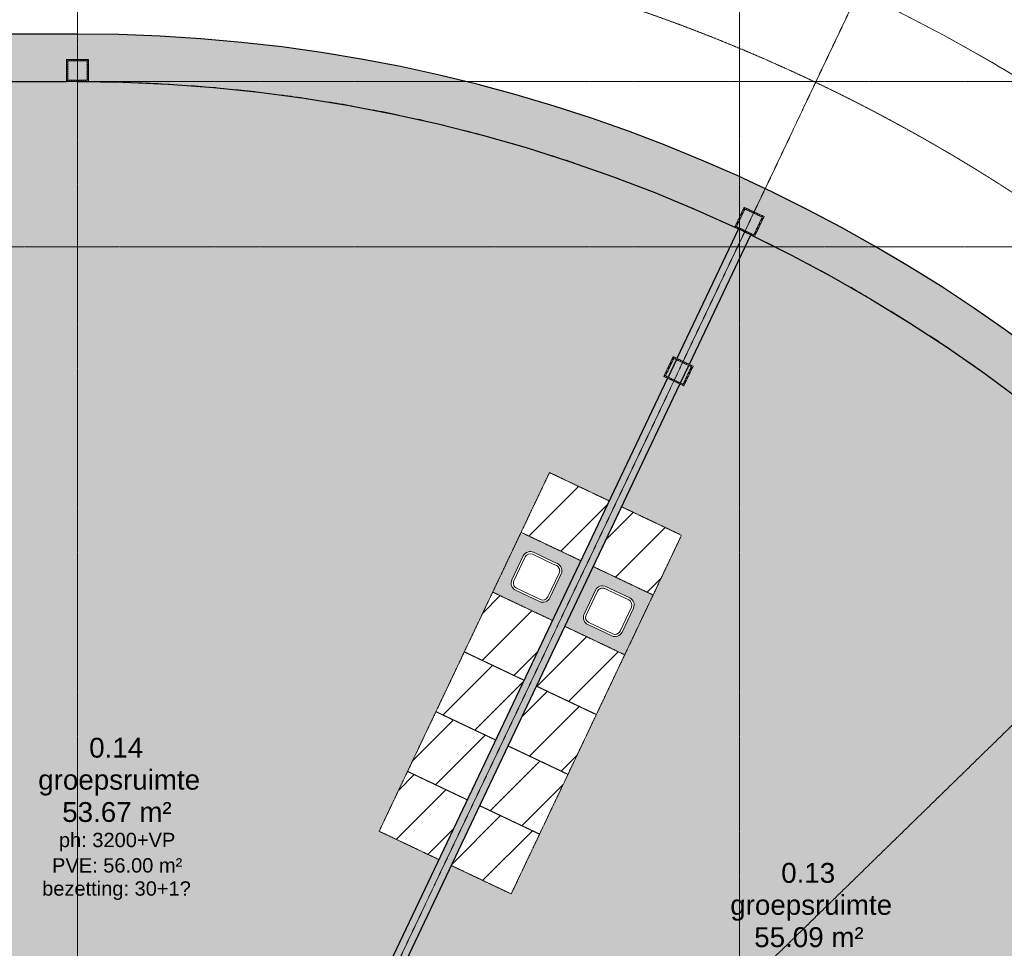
# Model space of a CAD drawing. Header units: millimetres. Extents: x -2730 to 112454, y 3237 to 48799.
# Tile 236 of 241: x 57175 to 66102, y 30341 to 38761. Entities that reach past the tile are written whole.
import ezdxf

# ---------------------------------------------------------------- set-up
doc = ezdxf.new("R2010")
doc.units = ezdxf.units.MM
for name, pattern in [('Hidden', [7.14375, 4.7625, -2.38125]), ('THO_hhidden', [2.5, 1.5, -1]), ('THO_stramienlijn', [20, 17, -1.5, 0, -1.5])]:
    doc.linetypes.add(name, pattern=pattern)
for name, color, linetype, lineweight in [('A-ANNO-DIMS', 7, 'Continuous', 13), ('A-ANNO-DIMS-100', 7, 'Continuous', 13), ('A-AREA-IDEN', 7, 'Continuous', 13), ('A-AREA-PATT', 7, 'Continuous', 13), ('A-FLOR', 7, 'Continuous', 18), ('A-GENM', 7, 'Continuous', 13), ('A-WALL', 7, 'Continuous', 25), ('A-WALL-PATT', 7, 'Continuous', 25), ('I-WALL', 7, 'Continuous', 18), ('P-SANR-FIXT', 7, 'Continuous', 13), ('S-COLS', 7, 'Continuous', 13), ('S-GRID', 7, 'Continuous', 13)]:
    doc.layers.add(name, color=color, linetype=linetype, lineweight=lineweight)
doc.layers.add('A-DETL', color=7, linetype='Continuous', lineweight=13, true_color=0x00a600)
doc.styles.add('Arial_2', font='arial.ttf', dxfattribs={"height": 180})
doc.styles.add('Arial_3', font='arial.ttf', dxfattribs={"height": 130})
doc.dimstyles.new('THO_18_-_transparant_blue', dxfattribs={"dimscale": 304.8, "dimtxt": 0.602515, "dimasz": 1.312336, "dimexe": 0.656168, "dimexo": 0.0625, "dimgap": 0.147638, "dimtad": 1, "dimdec": 3, "dimlfac": 304.8, "dimrnd": 0.001, "dimdsep": 46, "dimtxsty": 'Arial_2', "dimblk1": 'DOTSMALL', "dimblk2": 'DOTSMALL', "dimsah": 1, "dimcen": 0.09, "dimdle": 0.656168, "dimadec": 1, "dimazin": 0, "dimtfac": 1, "dimtdec": 4, "dimtix": 1, "dimtmove": 0, "dimatfit": 3, "dimfxl": 0.002153, "dimfxlon": 1, "dimtvp": 1, "dimtolj": 1, "dimtzin": 0, "dimarcsym": 2})

# ---------------------------------------------------------------- blocks, each defined once
blk = doc.blocks.new('NLRS_01_GM_WPB_dummy placeholder_gen_tho - kast 600x600x2100-V30-00 begane grond _plotview_')
at = {"layer": 'A-GENM', "true_color": 0x808080}
h = blk.add_hatch(dxfattribs=at)
h.set_pattern_fill('FP_40', color=8, style=0, pattern_type=2)
h.set_pattern_definition([(250.4, (41422.28, 54589.1), (282.6172, -100.6355), [])])
h.paths.add_polyline_path([(-300, 300), (-300, -300), (300, -300), (300, 300), (-173.3, 300)])
at = {"layer": 'A-GENM', "linetype": 'THO_hhidden'}
for p, q in [((300, 300), (-300, 300)), ((-300, 300), (-300, -300)), ((300, -300), (300, 300)), ((-300, -300), (300, -300))]:
    blk.add_line(p, q, dxfattribs=at)
blk = doc.blocks.new('NLRS_01_GM_WPB_dummy placeholder_gen_tho - kast 600x600x2100-V31-00 begane grond _plotview_')
at = {"layer": 'A-GENM', "true_color": 0x808080}
h = blk.add_hatch(dxfattribs=at)
h.set_pattern_fill('FP_41', color=8, style=0, pattern_type=2)
h.set_pattern_definition([(250.4, (41422.28, 55189.1), (282.6172, -100.6355), [])])
h.paths.add_polyline_path([(-300, 300), (-300, -300), (300, -300), (300, 300), (111.6, 300)])
at = {"layer": 'A-GENM', "linetype": 'THO_hhidden'}
for p, q in [((300, 300), (-300, 300)), ((-300, 300), (-300, -300)), ((300, -300), (300, 300)), ((-300, -300), (300, -300))]:
    blk.add_line(p, q, dxfattribs=at)
blk = doc.blocks.new('NLRS_01_GM_WPB_dummy placeholder_gen_tho - kast 600x600x2100-V32-00 begane grond _plotview_')
at = {"layer": 'A-GENM', "true_color": 0x808080}
h = blk.add_hatch(dxfattribs=at)
h.set_pattern_fill('FP_42', color=8, style=0, pattern_type=2)
h.set_pattern_definition([(250.4, (41422.28, 55789.1), (282.6172, -100.6355), [])])
h.paths.add_polyline_path([(-300, 300), (-300, -300), (300, -300), (300, 300)])
at = {"layer": 'A-GENM', "linetype": 'THO_hhidden'}
for p, q in [((300, 300), (-300, 300)), ((-300, 300), (-300, -300)), ((300, -300), (300, 300)), ((-300, -300), (300, -300))]:
    blk.add_line(p, q, dxfattribs=at)
blk = doc.blocks.new('NLRS_01_GM_WPB_dummy placeholder_gen_tho - kast 600x600x2100-V33-00 begane grond _plotview_')
at = {"layer": 'A-GENM', "true_color": 0x808080}
h = blk.add_hatch(dxfattribs=at)
h.set_pattern_fill('FP_43', color=8, style=0, pattern_type=2)
h.set_pattern_definition([(250.4, (41422.28, 56389.1), (282.6172, -100.6355), [])])
h.paths.add_polyline_path([(-300, 300), (-300, -300), (300, -300), (300, 300), (-77.3, 300)])
at = {"layer": 'A-GENM', "linetype": 'THO_hhidden'}
for p, q in [((300, 300), (-300, 300)), ((-300, 300), (-300, -300)), ((300, -300), (300, 300)), ((-300, -300), (300, -300))]:
    blk.add_line(p, q, dxfattribs=at)
blk = doc.blocks.new('NLRS_01_GM_WPB_dummy placeholder_gen_tho - kast 600x600x2100-V34-00 begane grond _plotview_')
at = {"layer": 'A-GENM', "true_color": 0x808080}
h = blk.add_hatch(dxfattribs=at)
h.set_pattern_fill('FP_44', color=8, style=0, pattern_type=2)
h.set_pattern_definition([(250.4, (41422.28, 57589.1), (282.6172, -100.6355), [])])
h.paths.add_polyline_path([(-300, 300), (-300, -300), (300, -300), (300, 300), (-221.8, 300)])
at = {"layer": 'A-GENM', "linetype": 'THO_hhidden'}
for p, q in [((300, 300), (-300, 300)), ((-300, 300), (-300, -300)), ((300, -300), (300, 300)), ((-300, -300), (300, -300))]:
    blk.add_line(p, q, dxfattribs=at)
blk = doc.blocks.new('NLRS_73_PF_UN_rvs gootsteen enkel 340x340 ic6zrl2n_gen_bcb - RVS gootsteen enkel 340x340-1975653-00 begane grond _plotview_')
at = {"layer": 'P-SANR-FIXT'}
for p, q in [((120, 360), (-120, 360)), ((-190, 290), (-190, 50)), ((-170, 50), (-170, 290)), ((-120, 340), (120, 340)), ((170, 290), (170, 50)), ((190, 50), (190, 290)), ((-81, 0), (-120, 0)), ((120, 0), (-81, 0)), ((-120, -20), (-81, -20)), ((-81, -20), (120, -20))]:
    blk.add_line(p, q, dxfattribs=at)
for centre, radius, start, end in [((-120, 290), 70, 90, 180.00001), ((120, 290), 70, 0, 90), ((-120, 290), 50, 90, 180), ((120, 290), 50, 359.99999, 90), ((-120, 50), 70, 180, 270), ((-120, 50), 50, 179.99999, 270), ((-120, 50), 50, 180, 194.01775), ((-120, 50), 50, 198.5781, 208.08297), ((-120, 50), 50, 213.43938, 222.23201), ((-120, 50), 50, 227.76799, 236.56061), ((-120, 50), 50, 241.91702, 251.4219), ((-120, 50), 50, 255.98224, 270), ((120, 50), 70, 270, 359.99999), ((120, 50), 50, 270, 360)]:
    blk.add_arc(centre, radius, start, end, dxfattribs=at)
blk = doc.blocks.new('NLRS_01_GM_WPB_dummy placeholder_gen_tho - kast 600x600x2100-V35-00 begane grond _plotview_')
at = {"layer": 'A-GENM', "true_color": 0x808080}
h = blk.add_hatch(dxfattribs=at)
h.set_pattern_fill('FP_45', color=8, style=0, pattern_type=2)
h.set_pattern_definition([(70.4, (-42147.28, -54589.1), (-282.6172, 100.6355), [])])
h.paths.add_polyline_path([(300, -300), (300, 300), (-300, 300), (-300, -300)])
at = {"layer": 'A-GENM', "linetype": 'THO_hhidden'}
for p, q in [((300, 300), (-300, 300)), ((-300, 300), (-300, -300)), ((300, -300), (300, 300)), ((-300, -300), (300, -300))]:
    blk.add_line(p, q, dxfattribs=at)
blk = doc.blocks.new('NLRS_01_GM_WPB_dummy placeholder_gen_tho - kast 600x600x2100-V36-00 begane grond _plotview_')
at = {"layer": 'A-GENM', "true_color": 0x808080}
h = blk.add_hatch(dxfattribs=at)
h.set_pattern_fill('FP_46', color=8, style=0, pattern_type=2)
h.set_pattern_definition([(70.4, (-42147.28, -55189.1), (-282.6172, 100.6355), [])])
h.paths.add_polyline_path([(300, -300), (300, 300), (-300, 300), (-300, -300)])
at = {"layer": 'A-GENM', "linetype": 'THO_hhidden'}
for p, q in [((300, 300), (-300, 300)), ((-300, 300), (-300, -300)), ((300, -300), (300, 300)), ((-300, -300), (300, -300))]:
    blk.add_line(p, q, dxfattribs=at)
blk = doc.blocks.new('NLRS_01_GM_WPB_dummy placeholder_gen_tho - kast 600x600x2100-V37-00 begane grond _plotview_')
at = {"layer": 'A-GENM', "true_color": 0x808080}
h = blk.add_hatch(dxfattribs=at)
h.set_pattern_fill('FP_47', color=8, style=0, pattern_type=2)
h.set_pattern_definition([(70.4, (-42147.28, -55789.1), (-282.6172, 100.6355), [])])
h.paths.add_polyline_path([(300, -300), (300, 300), (-300, 300), (-300, -300)])
at = {"layer": 'A-GENM', "linetype": 'THO_hhidden'}
for p, q in [((300, 300), (-300, 300)), ((-300, 300), (-300, -300)), ((300, -300), (300, 300)), ((-300, -300), (300, -300))]:
    blk.add_line(p, q, dxfattribs=at)
blk = doc.blocks.new('NLRS_01_GM_WPB_dummy placeholder_gen_tho - kast 600x600x2100-V38-00 begane grond _plotview_')
at = {"layer": 'A-GENM', "true_color": 0x808080}
h = blk.add_hatch(dxfattribs=at)
h.set_pattern_fill('FP_48', color=8, style=0, pattern_type=2)
h.set_pattern_definition([(70.4, (-42147.28, -56389.1), (-282.6172, 100.6355), [])])
h.paths.add_polyline_path([(300, -300), (300, 300), (-300, 300), (-300, -300), (66.6, -300)])
at = {"layer": 'A-GENM', "linetype": 'THO_hhidden'}
for p, q in [((300, 300), (-300, 300)), ((-300, 300), (-300, -300)), ((300, -300), (300, 300)), ((-300, -300), (300, -300))]:
    blk.add_line(p, q, dxfattribs=at)
blk = doc.blocks.new('NLRS_01_GM_WPB_dummy placeholder_gen_tho - kast 600x600x2100-V39-00 begane grond _plotview_')
at = {"layer": 'A-GENM', "true_color": 0x808080}
h = blk.add_hatch(dxfattribs=at)
h.set_pattern_fill('FP_49', color=8, style=0, pattern_type=2)
h.set_pattern_definition([(70.4, (-42147.28, -57589.1), (-282.6172, 100.6355), [])])
h.paths.add_polyline_path([(300, -300), (300, 300), (-300, 300), (-300, -300), (233.3, -300)])
at = {"layer": 'A-GENM', "linetype": 'THO_hhidden'}
for p, q in [((300, 300), (-300, 300)), ((-300, 300), (-300, -300)), ((300, -300), (300, 300)), ((-300, -300), (300, -300))]:
    blk.add_line(p, q, dxfattribs=at)
blk = doc.blocks.new('NLRS_73_PF_UN_rvs gootsteen enkel 340x340 ic6zrl2n_gen_bcb - RVS gootsteen enkel 340x340-1972238-00 begane grond _plotview_')
at = {"layer": 'P-SANR-FIXT'}
for p, q in [((-81, 20), (-120, 20)), ((-120, 0), (-81, 0)), ((120, 20), (-81, 20)), ((-81, 0), (120, 0)), ((-190, -50), (-190, -290)), ((-170, -290), (-170, -50)), ((170, -50), (170, -290)), ((190, -290), (190, -50)), ((120, -340), (-120, -340)), ((-120, -360), (120, -360))]:
    blk.add_line(p, q, dxfattribs=at)
for centre, radius, start, end in [((-120, -50), 70, 90, 180), ((120, -50), 70, 0.00001, 90), ((120, -50), 50, 0, 90), ((-120, -50), 50, 90, 180.00001), ((-120, -50), 50, 165.98225, 180), ((-120, -50), 50, 151.91703, 161.4219), ((-120, -50), 50, 137.76799, 146.56062), ((-120, -50), 50, 123.43939, 132.23201), ((-120, -50), 50, 108.5781, 118.08298), ((-120, -50), 50, 90, 104.01776), ((-120, -290), 70, 179.99999, 270), ((-120, -290), 50, 180, 270), ((120, -290), 70, 270, 360), ((120, -290), 50, 270, 0.00001)]:
    blk.add_arc(centre, radius, start, end, dxfattribs=at)
blk = doc.blocks.new('NLRS_28_SCO_UN_koker_gen_bcb - K200_200_12_5-V93-00 begane grond _plotview_')
at = {"layer": 'S-COLS'}
h = blk.add_hatch(dxfattribs=at)
h.set_pattern_fill('FP_105', color=256, style=0, pattern_type=2)
h.set_pattern_definition([(45, (-57699.636, -38300), (-21.213203, 21.213203), []), (45, (-57699.636, -38279), (-21.213203, 21.213203), [])])
h.paths.add_polyline_path([(1.4, -100), (100, -100), (100, 100), (-100, 100), (-100, -100)])
h.paths.add_polyline_path([(87.5, -87.5), (-87.5, -87.5), (-87.5, 87.5), (87.5, 87.5)])
at = {"layer": 'S-COLS', "lineweight": 18}
for p, q in [((100, 100), (-100, 100)), ((-100, 100), (-100, -100)), ((100, -100), (100, 100)), ((-87.5, -87.5), (-87.5, 87.5)), ((-87.5, 87.5), (87.5, 87.5)), ((87.5, 87.5), (87.5, -87.5)), ((87.5, -87.5), (-87.5, -87.5)), ((-100, -100), (100, -100))]:
    blk.add_line(p, q, dxfattribs=at)
blk = doc.blocks.new('NLRS_28_SCO_UN_koker_gen_bcb - K200_200_12_5-V190-00 begane grond _plotview_')
at = {"layer": 'S-COLS'}
h = blk.add_hatch(dxfattribs=at)
h.set_pattern_fill('FP_184', color=256, style=0, pattern_type=2)
h.set_pattern_definition([(70.399, (-41785.72, -60718.96), (-28.261548, 10.06404), []), (70.399, (-41794.726, -60699.99), (-28.261548, 10.06404), [])])
h.paths.add_polyline_path([(100, -100), (100, 100), (-100, 100), (-100, -100)])
h.paths.add_polyline_path([(87.5, -87.5), (-87.5, -87.5), (-87.5, 87.5), (87.5, 87.5)])
at = {"layer": 'S-COLS', "lineweight": 18}
for p, q in [((-100, 100), (100, 100)), ((-100, -100), (-100, 100)), ((100, 100), (100, -100)), ((-87.5, 87.5), (-87.5, -87.5)), ((87.5, 87.5), (-87.5, 87.5)), ((87.5, -87.5), (87.5, 87.5)), ((-87.5, -87.5), (87.5, -87.5)), ((100, -100), (-100, -100))]:
    blk.add_line(p, q, dxfattribs=at)
blk = doc.blocks.new('NLRS_28_SCO_UN_koker_gen_bcb - K200_200_12_5-V290-00 begane grond _plotview_')
at = {"layer": 'S-COLS'}
h = blk.add_hatch(dxfattribs=at)
h.set_pattern_fill('FP_251', color=256, style=0, pattern_type=2)
h.set_pattern_definition([(70.401, (-41783.412, -59221.038), (-28.261899, 10.063054), []), (70.401, (-41792.42, -59202.068), (-28.261899, 10.063054), [])])
h.paths.add_polyline_path([(100, -100), (100, 100), (-100, 100), (-100, -100)])
h.paths.add_polyline_path([(87.5, -87.5), (-87.5, -87.5), (-87.5, 87.5), (87.5, 87.5)])
at = {"layer": 'S-COLS', "lineweight": 18}
for p, q in [((-100, 100), (100, 100)), ((-100, -100), (-100, 100)), ((100, 100), (100, -100)), ((-87.5, 87.5), (-87.5, -87.5)), ((87.5, 87.5), (-87.5, 87.5)), ((87.5, -87.5), (87.5, 87.5)), ((-87.5, -87.5), (87.5, -87.5)), ((100, -100), (-100, -100))]:
    blk.add_line(p, q, dxfattribs=at)
blk = doc.blocks.new('DIMBLOCK70-00 begane grond _plotview_')
at = {"layer": 'A-ANNO-DIMS-100', "true_color": 0x0000ff}
h = blk.add_hatch(color=5, dxfattribs=at)
edge = h.paths.add_edge_path()
edge.add_arc((64779.6, 39010.4), 50, 0, 360)
h = blk.add_hatch(color=5, dxfattribs=at)
edge = h.paths.add_edge_path()
edge.add_arc((69516.9, 35623.9), 50, 0, 360)
at = {"layer": 'A-ANNO-DIMS-100', "color": 5, "true_color": 0x0000ff}
for p, q in [((64779.6, 39010.4), (64865.4, 39191.1)), ((64779.6, 39010.4), (64693.8, 38829.8)), ((69516.9, 35623.9), (69660.1, 35763.5)), ((69516.9, 35623.9), (69373.7, 35484.3)), ((69516.9, 35623.9), (69516.9, 35623.9))]:
    blk.add_line(p, q, dxfattribs=at)
for centre in [(64779.6, 39010.4), (69516.9, 35623.9)]:
    blk.add_circle(centre, 50, dxfattribs=at)
for start, end in [(43.58575, 65.29425), (44.28, 64.60001)]:
    blk.add_arc((57699.6, 24100), 16506, start, end, dxfattribs=at)
at = {"layer": 'A-ANNO-DIMS-100', "color": 0, "insert": (67221.8, 37925.3), "char_height": 180, "width": 705.203, "attachment_point": 1, "rotation": 324.44, "line_spacing_factor": 0.941778, "style": 'Arial_2'}
blk.add_mtext('20.3°', dxfattribs=at)
blk = doc.blocks.new('_DotSmall')
at = {"color": 0, "linetype": 'ByBlock', "const_width": 0.5}
blk.add_lwpolyline([(-0.0625, 0, 1), (0.0625, 0, 1)], format="xyb", close=True, dxfattribs=at)
blk = doc.blocks.new('DIMBLOCK71-00 begane grond _plotview_')
at = {"layer": 'A-ANNO-DIMS-100', "true_color": 0x0000ff}
h = blk.add_hatch(color=5, dxfattribs=at)
edge = h.paths.add_edge_path()
edge.add_arc((69507.8, 35615.1), 50, 0, 360)
h = blk.add_hatch(color=5, dxfattribs=at)
edge = h.paths.add_edge_path()
edge.add_arc((72771.7, 30797.9), 50, 0, 360)
at = {"layer": 'A-ANNO-DIMS-100', "color": 5, "true_color": 0x0000ff}
for p, q in [((69507.8, 35615.1), (69651, 35754.7)), ((69507.8, 35615.1), (69364.6, 35475.4)), ((72771.7, 30797.9), (72954.5, 30879.1)), ((72771.7, 30797.9), (72588.9, 30716.7)), ((72771.7, 30797.9), (72771.7, 30797.9))]:
    blk.add_line(p, q, dxfattribs=at)
for centre in [(69507.8, 35615.1), (72771.7, 30797.9)]:
    blk.add_circle(centre, 50, dxfattribs=at)
for start, end in [(23.26524, 44.97477), (23.96001, 44.28)]:
    blk.add_arc((57699.6, 24100), 16493.3, start, end, dxfattribs=at)
at = {"layer": 'A-ANNO-DIMS-100', "color": 0, "insert": (71419.8, 33751.1), "char_height": 180, "width": 705.203, "attachment_point": 1, "rotation": 304.12, "line_spacing_factor": 0.941778, "style": 'Arial_2'}
blk.add_mtext('20.3°', dxfattribs=at)
blk = doc.blocks.new('DIMBLOCK72-00 begane grond _plotview_')
at = {"layer": 'A-ANNO-DIMS-100', "true_color": 0x0000ff}
h = blk.add_hatch(color=5, dxfattribs=at)
edge = h.paths.add_edge_path()
edge.add_arc((72768.3, 30796.4), 50, 0, 360)
h = blk.add_hatch(color=5, dxfattribs=at)
edge = h.paths.add_edge_path()
edge.add_arc((74189.2, 24100), 50, 0, 360)
at = {"layer": 'A-ANNO-DIMS-100', "color": 5, "true_color": 0x0000ff}
for p, q in [((72768.3, 30796.4), (72951.1, 30877.6)), ((72768.3, 30796.4), (72585.5, 30715.2)), ((74189.2, 24100), (73989.2, 24100)), ((74189.2, 24100), (74189.2, 24100)), ((74189.2, 24100), (74389.2, 24100))]:
    blk.add_line(p, q, dxfattribs=at)
for centre in [(72768.3, 30796.4), (74189.2, 24100)]:
    blk.add_circle(centre, 50, dxfattribs=at)
for start, end in [(359.30507, 24.65494), (360, 23.96001)]:
    blk.add_arc((57699.6, 24100), 16489.6, start, end, dxfattribs=at)
at = {"layer": 'A-ANNO-DIMS-100', "color": 0, "insert": (74041.7, 27868), "char_height": 180, "width": 705.203, "attachment_point": 1, "rotation": 281.98001, "line_spacing_factor": 0.941778, "style": 'Arial_2'}
blk.add_mtext('24.0°', dxfattribs=at)
blk = doc.blocks.new('DIMBLOCK77-00 begane grond _plotview_')
at = {"layer": 'A-ANNO-DIMS-100', "true_color": 0x0000ff}
h = blk.add_hatch(color=5, dxfattribs=at)
edge = h.paths.add_edge_path()
edge.add_arc((57699.6, 40607.8), 50, 0, 360)
h = blk.add_hatch(color=5, dxfattribs=at)
edge = h.paths.add_edge_path()
edge.add_arc((64780.4, 39012.1), 50, 0, 360)
at = {"layer": 'A-ANNO-DIMS-100', "color": 5, "true_color": 0x0000ff}
for p, q in [((57699.6, 40607.8), (57699.6, 40807.8)), ((57699.6, 40607.8), (57699.6, 40407.8)), ((64780.4, 39012.1), (64866.2, 39192.7)), ((64780.4, 39012.1), (64694.6, 38831.4)), ((64780.4, 39012.1), (64780.4, 39012.1))]:
    blk.add_line(p, q, dxfattribs=at)
for centre in [(57699.6, 40607.8), (64780.4, 39012.1)]:
    blk.add_circle(centre, 50, dxfattribs=at)
for start, end in [(63.90584, 90.69417), (64.60001, 90)]:
    blk.add_arc((57699.6, 24100), 16507.8, start, end, dxfattribs=at)
at = {"layer": 'A-ANNO-DIMS-100', "color": 0, "insert": (61103.4, 40540.4), "char_height": 180, "width": 705.203, "attachment_point": 1, "rotation": 347.30001, "line_spacing_factor": 0.941778, "style": 'Arial_2'}
blk.add_mtext('25.4°', dxfattribs=at)

msp = doc.modelspace()

# ---------------------------------------------------------------- hatches: boundary and pattern name
at = {"layer": 'A-AREA-PATT', "true_color": 0xeefae6}
h = msp.add_hatch(color=7, dxfattribs=at)
h.paths.add_polyline_path([(55362.135701, 30162.5), (57599.635701, 30162.5), (57599.635701, 30200.0209407), (57799.635701, 30200.0209407), (57799.635701, 30162.5), (60467.3270042, 30162.5), (60500.092269, 30231.506903), (60534.2092749, 30215.3077594), (60975.7125556, 31145.111509), (60433.7113799, 31402.472589), (61977.8778602, 34654.4796433), (62519.8790359, 34397.1185633), (63047.8862323, 35509.0991363), (63014.0070154, 35525.1871286), (63099.798208, 35705.852209), (63133.673259, 35689.7661949), (63691.0973935, 36863.6986955), (63315.1354843, 37033.5149931), (62934.3665583, 37192.2599366), (62549.1165648, 37339.7976424), (62159.7152865, 37476.0018149), (61766.4960597, 37600.7558601), (61369.7954889, 37713.9529859), (60969.9531588, 37815.496293), (60548.6451671, 37908.8922742), (60162.2147133, 37983.2838076), (59755.0100403, 38049.3843854), (59346.0459007, 38103.5440075), (58935.6723771, 38145.7163122), (58524.2407585, 38175.8651989), (58112.1032397, 38193.9648596), (57699.6126196, 38199.9997491), (55362.135701, 38199.9997491), (55362.135701, 36900.0001901), (55399.635701, 36900.0001901), (55399.635701, 36700.0001901), (55362.135701, 36700.0001901), (55362.135701, 33056.25), (55512.135701, 33056.25), (55512.135701, 33981.25), (55562.135701, 33981.25), (55562.135701, 31981.25), (55512.135701, 31981.25), (55512.135701, 32906.25), (55362.135701, 32906.25), (55362.135701, 32550.0001901), (55399.635701, 32550.0001901), (55399.635701, 32350.0001901), (55362.135701, 32350.0001901), (55362.135701, 30522.6473542)])
h.paths.add_polyline_path([(57612.135701, 30162.5), (57787.135701, 30162.5), (57787.135701, 30187.5209407), (57612.135701, 30187.5209407)])
h.paths.add_polyline_path([(60487.4821555, 30162.5), (60509.1343072, 30162.5), (60528.6338065, 30204.117573), (60506.0225904, 30214.8536364), (60481.1644865, 30162.5)])
h.paths.add_polyline_path([(55362.135701, 32362.5001901), (55387.135701, 32362.5001901), (55387.135701, 32537.5001901), (55362.135701, 32537.5001901)])
h.paths.add_polyline_path([(63053.2479215, 35520.3908274), (63128.3115699, 35678.4745037), (63105.727826, 35689.1986919), (63030.6605324, 35531.1167466), (63043.1475358, 35525.1871286)])
h.paths.add_polyline_path([(55362.135701, 36712.5001901), (55387.135701, 36712.5001901), (55387.135701, 36887.5001901), (55362.135701, 36887.5001901)])
h = msp.add_hatch(color=7, dxfattribs=at)
h.paths.add_polyline_path([(63714.9408176, 26841.5495458), (63754.0433282, 26859.8543508), (63744.1332729, 26882.1532978), (63696.5484278, 26861.005732), (63699.9052629, 26857.4547412)])
h.paths.add_polyline_path([(63765.8105749, 26864.1556805), (66818.0015716, 28220.5262353), (66757.0867563, 28357.6006139), (65911.7947548, 27981.9592526), (65891.4898164, 28027.6507122), (67719.1481979, 28839.8482501), (67739.4531363, 28794.1567905), (66894.1611349, 28418.5154293), (66955.0759502, 28281.4410506), (69188.5101592, 29273.9622921), (69173.3108358, 29308.1647729), (69356.076674, 29389.3845267), (69371.2759973, 29355.1820458), (70559.0796054, 29883.0330844), (70384.8539847, 30255.8141781), (70199.8218264, 30623.3575847), (69997.996595, 30995.9630302), (69782.58642, 31366.3633323), (69581.5225368, 31691.4242153), (69354.9403007, 32034.9144563), (69118.4312521, 32371.6465832), (68872.196825, 32701.333802), (68616.4467367, 33023.6953191), (68351.3988089, 33338.45658), (68077.2787822, 33645.3495032), (67793.7900521, 33944.6406404), (67502.7638293, 34234.4917413), (67202.858216, 34516.2392852), (66894.858713, 34789.115377), (66579.0276425, 35052.8876088), (66255.6339971, 35307.3313265), (65924.9532103, 35552.2298211), (65587.2669221, 35787.374513), (65242.8627391, 36012.5651303), (64892.0339894, 36227.6098785), (64535.079473, 36432.3256047), (64172.303207, 36626.537953), (63803.9224922, 36809.8884464), (63246.5889343, 35636.1466995), (63280.4632884, 35620.0610163), (63194.6720957, 35439.395936), (63160.8019076, 35455.4796409), (62632.7959475, 34343.5016716), (63174.7971232, 34086.1405915), (61630.630643, 30834.1335372), (61088.6294673, 31091.4946173), (60647.5103908, 30161.5110969), (60680.7609728, 30145.7233413), (60650.8930772, 30082.8185857), (63687.4429052, 26870.6379085), (63750.4795496, 26898.6525333), (63764.6909361, 26866.6750171)])
h.paths.add_polyline_path([(69199.9330241, 29279.0385267), (69359.8531325, 29350.1058112), (69349.7300437, 29372.8854272), (69189.8099353, 29301.8181426)])
h.paths.add_polyline_path([(60641.6820529, 30092.562366), (60664.1077062, 30139.7930199), (60641.6786774, 30150.2184401), (60623.4563237, 30111.8422522), (60640.0248728, 30094.3153956)])
h.paths.add_polyline_path([(63188.7424778, 35456.049453), (63263.8097713, 35614.1313984), (63241.2272451, 35624.8550083), (63166.1635968, 35466.771332)])
at = {"layer": 'A-GENM', "true_color": 0xdcf8f8}
h = msp.add_hatch(color=7, dxfattribs=at)
h.paths.add_polyline_path([(62005.1568758, 33313.1162118), (62262.5179559, 33855.1173875), (61720.5167801, 34112.4784676), (61463.1557001, 33570.4772919), (61980.8536465, 33324.6562336)])
h.paths.add_polyline_path([(61918.0041444, 33478.4092652), (61902.4182854, 33480.0788431), (61887.5947121, 33485.1747416), (61669.8601078, 33588.6990067), (61657.4762739, 33596.3858604), (61646.3317238, 33607.4088126), (61637.5862307, 33621.5710206), (61632.1223982, 33639.9593814), (61630.8325069, 33651.0783857), (61632.4903324, 33666.5545312), (61637.5862307, 33681.3781034), (61742.0706991, 33900.559109), (61752.3760365, 33915.2559864), (61764.0150756, 33925.7726633), (61780.2825272, 33934.0971375), (61799.7541845, 33937.8463823), (61816.4004747, 33937.0031171), (61833.7895925, 33931.3865849), (62051.5241963, 33827.8378352), (62065.9329985, 33818.5163623), (62078.1841504, 33804.9577429), (62086.8389114, 33787.1496452), (62090.339125, 33770.8226061), (62089.4146063, 33752.5723417), (62083.798074, 33735.183223), (61980.8536465, 33518.3827623), (61972.5869592, 33505.0647899), (61961.5640071, 33493.9202381), (61947.4017948, 33485.1747419), (61929.0134387, 33479.7109099)])
h = msp.add_hatch(color=7, dxfattribs=at)
h.paths.add_polyline_path([(62660.0749631, 33002.1382401), (62917.4360432, 33544.1394158), (62375.4348675, 33801.5004959), (62118.0737874, 33259.4993202), (62635.7717293, 33013.678264)])
h.paths.add_polyline_path([(62572.9222271, 33167.4312935), (62557.3363687, 33169.1008723), (62542.5127967, 33174.1967712), (62324.7781965, 33277.7210339), (62310.8090219, 33286.97593), (62301.2498082, 33296.4308445), (62292.5043225, 33310.5930344), (62287.4084218, 33325.8694035), (62285.7505926, 33340.1004076), (62287.4084218, 33355.5765686), (62292.5043225, 33370.4001413), (62396.0530658, 33588.1347321), (62405.3745386, 33602.5435354), (62418.9331575, 33614.7946879), (62436.7412538, 33623.4494495), (62453.0682938, 33626.949664), (62471.3185582, 33626.0251461), (62488.7076771, 33620.4086145), (62707.8886882, 33515.924142), (62720.8510828, 33507.5383931), (62733.9579181, 33492.307624), (62741.4267111, 33477.7123245), (62745.1759576, 33458.2406556), (62744.332695, 33441.5943773), (62738.7161649, 33424.2052589), (62635.1919008, 33206.4706539), (62625.9370032, 33192.5014759), (62616.4820879, 33182.9422611), (62602.3198869, 33174.1967712), (62587.0435131, 33169.1008723)])
at = {"layer": 'A-WALL-PATT', "lineweight": 18, "true_color": 0x808080}
h = msp.add_hatch(color=8, dxfattribs=at)
h.paths.add_polyline_path([(57599.635701, 38199.9998099), (57599.635701, 38399.9997491), (57699.6126196, 38399.9997491), (57699.6126196, 38629.9998099), (24099.6740145, 38629.9998099), (24099.6740145, 38399.9997491), (24199.6740145, 38399.9997491), (24199.6740145, 38199.9998099), (26399.635701, 38199.9998099), (26399.635701, 38399.9997491), (26599.635701, 38399.9997491), (26599.635701, 38199.9998099), (29999.635701, 38199.9998099), (29999.635701, 38399.9998099), (30199.635701, 38399.9998099), (30199.635701, 38199.9998099), (33599.635701, 38199.9998099), (33599.635701, 38399.9998099), (33799.635701, 38399.9998099), (33799.635701, 38199.9998099), (37199.635701, 38199.9998099), (37199.635701, 38399.9998099), (37399.635701, 38399.9998099), (37399.635701, 38199.9998099), (44399.635701, 38200.7926817), (44399.635701, 38399.9997491), (44599.635701, 38399.9997491), (44599.635701, 38199.9998099), (47999.635701, 38199.9998099), (47999.635701, 38399.9997491), (48199.635701, 38399.9997491), (48199.635701, 38199.9998099), (51599.635701, 38199.9998099), (51599.635701, 38399.9997491), (51799.635701, 38399.9997491), (51799.635701, 38199.9998099), (55199.635701, 38199.9998099), (55199.635701, 38399.9997491), (55399.635701, 38399.9997491), (55399.635701, 38199.9998099), (57534.7517208, 38199.9998099)])
h.paths.add_polyline_path([(57699.6126196, 38212.4997491), (57699.6126196, 38387.4997491), (57612.135701, 38387.4997491), (57612.135701, 38212.4997491)])
h.paths.add_polyline_path([(55212.135701, 38212.4997491), (55387.135701, 38212.4997491), (55387.135701, 38387.4997491), (55212.135701, 38387.4997491)])
h.paths.add_polyline_path([(51787.135701, 38212.4997491), (51787.135701, 38387.4997491), (51612.135701, 38387.4997491), (51612.135701, 38212.4997491)])
h.paths.add_polyline_path([(48187.135701, 38212.4997491), (48187.135701, 38387.4997491), (48012.135701, 38387.4997491), (48012.135701, 38212.4997491)])
h.paths.add_polyline_path([(44437.135701, 38212.4997491), (44587.135701, 38212.4997491), (44587.135701, 38387.4997491), (44412.135701, 38387.4997491), (44412.135701, 38212.4997491)])
h.paths.add_polyline_path([(26412.135701, 38212.4997491), (26587.135701, 38212.4997491), (26587.135701, 38387.4997491), (26412.135701, 38387.4997491), (26412.135701, 38226.1931108)])
h.paths.add_polyline_path([(24187.1740145, 38212.4997491), (24187.1740145, 38387.4997491), (24099.6740145, 38387.4997491), (24099.6740145, 38212.4997491)])
h.paths.add_polyline_path([(37362.135701, 38212.4998099), (37387.135701, 38212.4998099), (37387.135701, 38387.4998099), (37212.135701, 38387.4998099), (37212.135701, 38212.4998099), (37237.135701, 38212.4998099)])
h.paths.add_polyline_path([(33787.135701, 38212.4998099), (33787.135701, 38387.4998099), (33612.135701, 38387.4998099), (33612.135701, 38212.4998099)])
h.paths.add_polyline_path([(30012.135701, 38212.4998099), (30187.135701, 38212.4998099), (30187.135701, 38387.4998099), (30012.135701, 38387.4998099)])
h = msp.add_hatch(color=8, dxfattribs=at)
h.paths.add_polyline_path([(72229.5748429, 24100.0375866), (72223.4279436, 24522.6374512), (72204.9924465, 24944.8797541), (72174.28395, 25366.4072362), (72131.3284364, 25786.8632432), (72076.1622504, 26205.8920273), (72008.8320681, 26623.1390482), (71929.3948576, 27038.2512735), (71837.9178307, 27450.8774766), (71734.4783861, 27860.6685346), (71619.1640439, 28267.2777234), (71492.0723715, 28670.361011), (71353.3109012, 29069.5773487), (71202.997039, 29464.5889596), (71028.7089907, 29883.027863), (70860.8962359, 30255.8141781), (70682.8717002, 30623.3575847), (70488.9055824, 30995.9630302), (70282.9290211, 31365.0186982), (70066.3057178, 31727.927467), (69839.2189575, 32084.3822793), (69601.8608783, 32434.0815389), (69354.4323088, 32776.7293653), (69097.1425983, 33112.0358443), (68830.2094395, 33439.7172729), (68553.8586846, 33759.4964002), (68268.3241539, 34071.1026609), (67973.8474381, 34374.2724051), (67670.6776939, 34668.7491209), (67359.0714332, 34954.2836516), (67039.292306, 35230.6344065), (66711.6108773, 35497.5675652), (66376.3043984, 35754.8572758), (66033.656572, 36002.2858452), (65683.9573124, 36239.6439244), (65327.5025, 36466.7306847), (64964.5937313, 36683.353988), (64595.5380632, 36889.3305493), (64220.6477538, 37084.486092), (63804.0069297, 37284.9139508), (63454.6366576, 37441.6829324), (63064.1639927, 37603.4220059), (62669.1523818, 37753.7358681), (62269.9360441, 37892.4973385), (61866.8527565, 38019.5890109), (61460.2435676, 38134.9033531), (61050.4525096, 38238.3427977), (60637.8263065, 38329.8198246), (60222.7140813, 38409.2570351), (59805.4670603, 38476.5872173), (59386.4382763, 38531.7534033), (58935.6723771, 38576.9170083), (58524.2407585, 38606.299977), (58112.1032397, 38623.9999539), (57699.6126196, 38629.9998099), (57699.6126196, 38399.9997491), (57799.635701, 38399.9997491), (57799.635701, 38199.9997491), (57701.0785034, 38199.9783633), (58122.2124842, 38193.5208964), (58544.4547872, 38174.3839553), (58965.9822693, 38142.6014962), (59346.0459007, 38103.5440075), (59755.0100403, 38049.3843854), (60162.2147133, 37983.2838076), (60567.3113435, 37905.2988579), (60969.9531588, 37815.496293), (61369.7954889, 37713.9529859), (61766.4960597, 37600.7558601), (62191.9016318, 37464.7437251), (62549.1165648, 37339.7976424), (62934.3665583, 37192.2599366), (63315.1354843, 37033.5149931), (63657.0756726, 36879.9972014), (63742.8592344, 37060.6659052), (63923.5279382, 36974.8823435), (63837.7443764, 36794.2136397), (63840.2399976, 36792.0274776), (64172.303207, 36626.537953), (64535.079473, 36432.3256047), (64892.0339894, 36227.6098785), (65258.5837705, 36002.2858452), (65587.2669221, 35787.374513), (65924.9532103, 35552.2298211), (66255.6339971, 35307.3313265), (66579.0276425, 35052.8876088), (66894.858713, 34789.115377), (67202.858216, 34516.2392852), (67514.358673, 34222.9437159), (67742.1125767, 33997.6315701), (67724.4362989, 34015.7571149), (67867.6210385, 34155.3928207), (68007.2567443, 34012.208081), (67864.0720046, 33872.5723752), (67845.334776, 33890.2486531), (68077.2787822, 33645.3495032), (68351.3988089, 33338.45658), (68616.4467367, 33023.6953191), (68872.196825, 32701.333802), (69118.4312521, 32371.6465832), (69354.9403007, 32034.9144563), (69581.5225368, 31691.4242153), (69797.9849808, 31341.4684099), (70004.1432721, 30985.3450966), (70200.9720941, 30621.0727207), (70391.9342288, 30240.6649646), (70543.8636138, 29917.5747188), (70726.6277113, 29998.7983893), (70807.8513818, 29816.0342917), (70625.0872843, 29734.8106213), (70625.0872843, 29732.6414071), (70784.9481975, 29350.6561096), (70922.1626158, 28996.2714758), (71061.0672294, 28603.4213598), (71196.3696651, 28178.664865), (71303.7584811, 27806.2688366), (71407.3331697, 27402.6626062), (71506.2014538, 26958.8190426), (71578.4884772, 26587.1523062), (71645.9196212, 26175.9604457), (71656.9891335, 26093.2157528), (71656.9891335, 26200.0751732), (71856.9891335, 26200.0751732), (71856.9891335, 26000.0751732), (71669.4891335, 25999.7781534), (71701.171044, 25762.9556205), (71744.194493, 25348.49852), (71774.9523944, 24932.9511018), (71793.4178865, 24516.6762756), (71799.5748429, 24100.0375866), (72223.4279436, 24100.0375866)])
h.paths.add_polyline_path([(71669.4891335, 26012.5751732), (71844.4891335, 26012.5751732), (71844.4891335, 26187.5751732), (71669.4891335, 26187.5751732), (71669.4891335, 26175.9604457)])
h.paths.add_polyline_path([(70631.4335609, 29751.3098568), (70791.3521463, 29822.3805684), (70720.2814347, 29982.2991538), (70560.3628493, 29911.2284421), (70625.0872843, 29765.5898262)])
h.paths.add_polyline_path([(67864.2938192, 33890.2486531), (67989.5804665, 34012.4298956), (67867.3992239, 34137.7165428), (67742.1125767, 34015.5353003), (67864.0720046, 33890.4761054)])
h.paths.add_polyline_path([(63831.814055, 36810.8669063), (63906.8746716, 36968.9520221), (63748.7895557, 37044.0126386), (63673.7289392, 36885.9275228), (63816.3459067, 36818.2113596)])
h.paths.add_polyline_path([(57699.6126196, 38212.4997491), (57787.135701, 38212.4997491), (57787.135701, 38387.4997491), (57699.6126196, 38387.4997491)])
at = {"layer": 'A-WALL-PATT', "lineweight": 18, "true_color": 0xafafaf}
h = msp.add_hatch(color=253, dxfattribs=at)
h.paths.add_polyline_path([(60647.5103908, 30162.5), (63160.8019076, 35455.4796409), (63047.8862323, 35509.0991363), (60534.2092749, 30215.3077594), (60645.4276627, 30162.5)])
h.paths.add_polyline_path([(60528.6338065, 30162.5), (60616.2845501, 30162.5), (60528.6338065, 30203.56585), (60509.1343072, 30162.5)])
h.paths.add_polyline_path([(63166.1635968, 35466.771332), (63241.2272451, 35624.8550083), (63128.3115699, 35678.4745037), (63053.2479215, 35520.3908274), (63121.1153183, 35488.1631003)])
h.paths.add_polyline_path([(63246.5889343, 35636.1466995), (63804.0141645, 36810.0815077), (63691.0973935, 36863.6986955), (63133.673259, 35689.7661949), (63200.1021795, 35658.2215472)])

# ---------------------------------------------------------------- linework, layer by layer
at = {"layer": 'A-DETL', "color": 7, "linetype": 'THO_hhidden'}
for centre, radius, start in [((57691.8363459, 24099.9982742), 15599.9968109, 270), ((65199.6382661, 24099.9997671), 15599.9981706, 64.07286283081), ((65199.6382661, 24099.9997671), 15449.9981706, 270)]:
    msp.add_arc(centre, radius, start, 90, dxfattribs=at)
at = {"layer": 'A-FLOR'}
msp.add_line((63810.7645355, 36806.8372214), (63804.0132324, 36810.0819554), dxfattribs=at)
for start, end in [(88.30443856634, 89.99998349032), (86.60886555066, 87.7395050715), (84.91328151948, 85.93114740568), (83.21768567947, 84.18736510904), (81.52207715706, 82.46510801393), (79.8264549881, 80.75263512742), (78.13081810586, 79.04543067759), (76.43516532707, 77.34138730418), (74.73949533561, 75.63938934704), (73.04380666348, 73.93879089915), (71.34809766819, 72.23919211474), (69.65236650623, 70.54033222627), (67.9566111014, 68.84203391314), (66.26083111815, 67.14417239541), (64.85376969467, 65.44664015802), (62.62189657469, 63.68828909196), (60.92836590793, 61.92050473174), (59.23481802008, 60.19047834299), (57.54125144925, 58.47538376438), (55.84766455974, 56.76766514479), (54.15405551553, 55.06412878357)]:
    msp.add_arc((57699.6126196, 24100.0375866), 14099.9622233, start, end, dxfattribs=at)
at = {"layer": 'A-GENM', "linetype": 'THO_hhidden'}
for p, q in [((61720.5167801, 34112.4784676), (61463.1557001, 33570.4772919)), ((62660.0749631, 33002.1382401), (62917.4360432, 33544.1394158))]:
    msp.add_line(p, q, dxfattribs=at)
at = {"layer": 'A-WALL'}
for start, end in [(64.61194175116, 64.85382192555), (64.34587759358, 64.5879933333)]:
    msp.add_arc((57699.6126193, 24100.0375859), 14099.9622241, start, end, dxfattribs=at)
at = {"layer": 'I-WALL', "lineweight": 25}
for p, q in [((57699.6126196, 38629.9998099), (24099.6740145, 38629.9998099)), ((55399.635701, 38199.9998099), (57599.635701, 38199.9998099)), ((63691.0973935, 36863.6986955), (63133.673259, 35689.7661949)), ((63246.5889343, 35636.1466995), (63804.0141645, 36810.0815077)), ((63128.3115699, 35678.4745037), (63053.2479215, 35520.3908274)), ((63166.1635968, 35466.771332), (63241.2272451, 35624.8550083)), ((63047.8862323, 35509.0991363), (60534.2092749, 30215.3077594)), ((60647.5103908, 30162.5), (63160.8019076, 35455.4796409))]:
    msp.add_line(p, q, dxfattribs=at)
at = {"layer": 'I-WALL', "lineweight": 25, "flags": 128}
for points in [[(57699.6167755, 38199.9998099), (58112.1036267, 38193.9648557), (58524.241502, 38175.865161), (58935.673468, 38145.7162202), (59346.0473222, 38103.5438428), (59755.0117748, 38049.3841308), (60162.216743, 37983.2834473), (60567.3136499, 37905.2983773), (60969.9557234, 37815.4956789), (61369.7982928, 37713.9522265), (61766.4990837, 37600.7549448), (62159.7185115, 37476.0007344), (62549.1199717, 37339.7963888), (62934.3701278, 37192.2585032), (63315.1391974, 37033.5133744), (63691.1030802, 36863.6959951)], [(63804.0109158, 36810.082948), (64172.3024869, 36626.5383183), (64535.0786428, 36432.3260581), (64892.0330559, 36227.6104257), (65242.8617093, 36012.5657763), (65587.2658036, 35787.3752624), (65924.952011, 35552.2306777), (66255.6327253, 35307.3322936), (66579.0263069, 35052.8886889), (66894.8573225, 34789.1165719), (67202.8567798, 34516.2405959), (67502.7623565, 34234.4931682), (67793.7962087, 33944.649939)]]:
    msp.add_lwpolyline(points, dxfattribs=at)
at = {"layer": 'I-WALL', "lineweight": 25}
msp.add_arc((57699.6126196, 24100.0375866), 14529.9622233, 360, 90, dxfattribs=at)
at = {"layer": 'S-GRID', "color": 5, "linetype": 'THO_stramienlijn', "true_color": 0x0000ff}
for p, q in [((57699.635701, 4950), (57699.635701, 42050)), ((63699.635701, 4950), (63699.635701, 42050)), ((57699.645428, 24100.017333), (65296.9908453, 40099.9979377)), ((57699.6463499, 24100.0069168), (72385.2649234, 38421.0961878)), ((-1495.3111013, 38199.9998099), (83030.4054534, 38199.9998099)), ((-1495.3111013, 36700), (83030.4054534, 36700))]:
    msp.add_line(p, q, dxfattribs=at)

# ---------------------------------------------------------------- block references
at = {"layer": 'A-GENM', "linetype": 'THO_hhidden'}
for name, p, rotation in [('NLRS_01_GM_WPB_dummy placeholder_gen_tho - kast 600x600x2100-V34-00 begane grond _plotview_', (62120.197908, 34254.7985154), 154.5999999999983), ('NLRS_01_GM_WPB_dummy placeholder_gen_tho - kast 600x600x2100-V39-00 begane grond _plotview_', (62775.1159953, 33943.8205437), 334.600000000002), ('NLRS_01_GM_WPB_dummy placeholder_gen_tho - kast 600x600x2100-V33-00 begane grond _plotview_', (61605.4757479, 33170.796164), 154.5999999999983), ('NLRS_01_GM_WPB_dummy placeholder_gen_tho - kast 600x600x2100-V38-00 begane grond _plotview_', (62260.3938353, 32859.8181923), 334.600000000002), ('NLRS_01_GM_WPB_dummy placeholder_gen_tho - kast 600x600x2100-V32-00 begane grond _plotview_', (61348.1146679, 32628.7949883), 154.5999999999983), ('NLRS_01_GM_WPB_dummy placeholder_gen_tho - kast 600x600x2100-V37-00 begane grond _plotview_', (62003.0327552, 32317.8170166), 334.600000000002), ('NLRS_01_GM_WPB_dummy placeholder_gen_tho - kast 600x600x2100-V31-00 begane grond _plotview_', (61090.7535879, 32086.7938126), 154.5999999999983), ('NLRS_01_GM_WPB_dummy placeholder_gen_tho - kast 600x600x2100-V36-00 begane grond _plotview_', (61745.6716752, 31775.8158408), 334.600000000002), ('NLRS_01_GM_WPB_dummy placeholder_gen_tho - kast 600x600x2100-V30-00 begane grond _plotview_', (60833.3925078, 31544.7926368), 154.5999999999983), ('NLRS_01_GM_WPB_dummy placeholder_gen_tho - kast 600x600x2100-V35-00 begane grond _plotview_', (61488.3105951, 31233.8146651), 334.600000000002)]:
    msp.add_blockref(name, p, dxfattribs=dict(at, rotation=rotation))
at = {"layer": 'P-SANR-FIXT'}
for name, p, rotation in [('NLRS_73_PF_UN_rvs gootsteen enkel 340x340 ic6zrl2n_gen_bcb - RVS gootsteen enkel 340x340-1975653-00 begane grond _plotview_', (61933.611125, 33861.847663), 154.5999999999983), ('NLRS_73_PF_UN_rvs gootsteen enkel 340x340 ic6zrl2n_gen_bcb - RVS gootsteen enkel 340x340-1972238-00 begane grond _plotview_', (62588.5292123, 33550.8696913), 334.600000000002)]:
    msp.add_blockref(name, p, dxfattribs=dict(at, rotation=rotation))
at = {"layer": 'S-COLS', "linetype": 'Hidden'}
msp.add_blockref('NLRS_28_SCO_UN_koker_gen_bcb - K200_200_12_5-V93-00 begane grond _plotview_', (57699.635701, 38299.9997491), dxfattribs=at)
for name, p, rotation in [('NLRS_28_SCO_UN_koker_gen_bcb - K200_200_12_5-V190-00 begane grond _plotview_', (63790.3018054, 36927.4397724), 334.6010988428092), ('NLRS_28_SCO_UN_koker_gen_bcb - K200_200_12_5-V290-00 begane grond _plotview_', (63147.2351519, 35572.6240725), 334.5986788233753)]:
    msp.add_blockref(name, p, dxfattribs=dict(at, rotation=rotation))

# ---------------------------------------------------------------- texts
at = {"layer": 'A-AREA-IDEN', "attachment_point": 1}
for s, insert, char_height, width, style in [('0.14', (57804.7989644, 32249.6527619), 180, 585.231875, 'Arial_2'), ('groepsruimte', (57342.8803571, 31959.534831), 180, 1715.61125, 'Arial_2'), ('53.67 m²', (57560.2989644, 31666.7824646), 180, 1178.480625, 'Arial_2'), ('ph: 3200+VP', (57530.2989644, 31388.1343653), 130, 1250.6325, 'Arial_3'), ('PVE: 56.00 m²', (57467.7989644, 31158.1343653), 130, 1402.953125, 'Arial_3'), ('0.13', (64078.935436, 31114.7686358), 180, 585.231875, 'Arial_2'), ('bezetting: 30+1?', (57378.2989644, 30948.1343653), 130, 1619.40875, 'Arial_3'), ('groepsruimte', (63617.0168287, 30824.6507049), 180, 1715.61125, 'Arial_2'), ('55.09 m²', (63834.435436, 30531.8983385), 180, 1178.480625, 'Arial_2')]:
    msp.add_mtext(s, dxfattribs=dict(at, insert=insert, char_height=char_height, width=width, style=style))

# ---------------------------------------------------------------- dimensions: what is measured, and where the dimension line sits
at = {"layer": 'A-ANNO-DIMS', "color": 5, "true_color": 0x0000ff}
for base, center, p1, p2, override, picture, middle in [((62507.6705906, 39892.074013), (57699.635701, 24099.996848), (64866.1878054, 39192.7283713), (57699.635701, 40807.7798816), {"dimpost": '<>°', "dimfxl": 7346.282083}, 'DIMBLOCK77-00 begane grond _plotview_', (61358.9051433, 40337.4635504)), ((68075.2344968, 36937.2095281), (57699.6354218, 24099.99626), (69660.0504537, 35763.5275258), (64865.4105676, 39191.0915113), {"dimpost": '<>°', "dimfxl": 5893.790505}, 'DIMBLOCK70-00 begane grond _plotview_', (67378.420013, 37639.1415091)), ((71876.5561661, 32528.801653), (57699.6462435, 24100.006813), (72954.4811357, 30879.1435441), (69650.9981198, 35754.6998908), {"dimpost": '<>°', "dimfxl": 5889.316575}, 'DIMBLOCK71-00 begane grond _plotview_', (71467.2628605, 33428.3961147)), ((74029.2662742, 26391.106692), (57699.6309124, 24100), (74389.2082546, 24100), (72951.0525036, 30877.6198852), {"dimpost": '<>°', "dimfxl": 6928.522445}, 'DIMBLOCK72-00 begane grond _plotview_', (73963.9882293, 27551.1641856))]:
    dim = msp.add_angular_dim_3p(base=base, center=center, p1=p1, p2=p2, dimstyle='THO_18_-_transparant_blue', override=override, dxfattribs=at)
    dim.commit()
    dim.dimension.update_dxf_attribs({"geometry": picture, "text_midpoint": middle})

doc.saveas('drawing.dxf')
